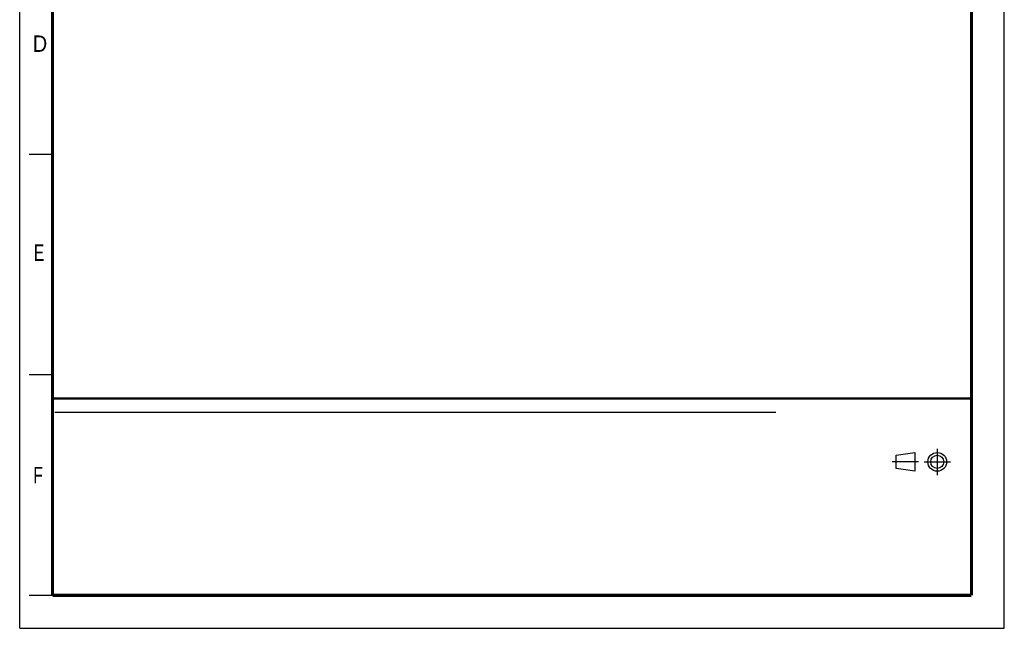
# Model space of a CAD drawing. Header units: millimetres. Extents: x 0 to 210, y 0 to 297.
# Tile 1 of 24: x 0 to 210, y 0 to 130. Entities that reach past the tile are written whole.
import ezdxf

# ---------------------------------------------------------------- set-up
doc = ezdxf.new("R2010")
doc.units = ezdxf.units.MM
doc.header["$LTSCALE"] = 19.36
doc.linetypes.add('CENTER', pattern=[0.6, 0.375, -0.075, 0.075, -0.075])
doc.layers.get('0').update_dxf_attribs({"linetype": 'CONTINUOUS'})
doc.layers.add('DEFAULT_1', color=7, linetype='CENTER')
doc.styles.add('TEXTSTYLE_2', font='txt', dxfattribs={"width": 0.75})

# ---------------------------------------------------------------- blocks, each defined once
blk = doc.blocks.new('PROJEKTIONSMETHODE_BL0', base_point=(192.31, 35.47))
at = {"color": 2, "linetype": 'CONTINUOUS'}
for p, q in [((186.91, 36.87), (190.91, 37.47)), ((186.91, 34.07), (186.91, 36.87)), ((190.91, 37.47), (190.91, 33.47)), ((190.91, 33.47), (186.91, 34.07))]:
    blk.add_line(p, q, dxfattribs=at)
for radius in [2, 1.4]:
    blk.add_circle((195.71, 35.47), radius, dxfattribs=at)
at = {"layer": 'DEFAULT_1', "color": 2, "linetype": 'CENTER'}
for p, q in [((195.71, 38.27), (195.71, 32.67)), ((191.71, 35.47), (186.11, 35.47)), ((192.91, 35.47), (198.5, 35.47))]:
    blk.add_line(p, q, dxfattribs=at)

msp = doc.modelspace()

# ---------------------------------------------------------------- linework, layer by layer
at = {"color": 2, "linetype": 'CONTINUOUS'}
for p, q in [((0, 0), (0, 297)), ((210, 0), (210, 297)), ((7, 101), (2, 101)), ((7, 54), (2, 54)), ((7, 7), (2, 7)), ((0, 0), (210, 0))]:
    msp.add_line(p, q, dxfattribs=at)
at = {"color": 7, "linetype": 'CONTINUOUS'}
msp.add_line((7.468, 46.042), (161.268, 46.042), dxfattribs=at)
for points, const_width in [([(7, 7), (7, 290)], 0.7), ([(203, 7), (203, 290)], 0.7), ([(7, 49), (203, 49)], 0.5), ([(7, 7), (203, 7)], 0.7)]:
    msp.add_lwpolyline(points, dxfattribs=dict(at, const_width=const_width))

# ---------------------------------------------------------------- block references
at = {"color": 2, "linetype": 'CONTINUOUS'}
msp.add_blockref('PROJEKTIONSMETHODE_BL0', (192.305, 35.47), dxfattribs=at)

# ---------------------------------------------------------------- texts
at = {"color": 5, "linetype": 'CONTINUOUS', "style": 'TEXTSTYLE_2'}
for s, width, p in [('D', 0.904762, (2.807, 122.857)), ('E', 0.714286, (3.002, 78.302)), ('F', 0.714286, (2.922, 30.897))]:
    msp.add_text(s, height=3.5, dxfattribs=dict(at, width=width)).set_placement(p)

doc.saveas('drawing.dxf')
